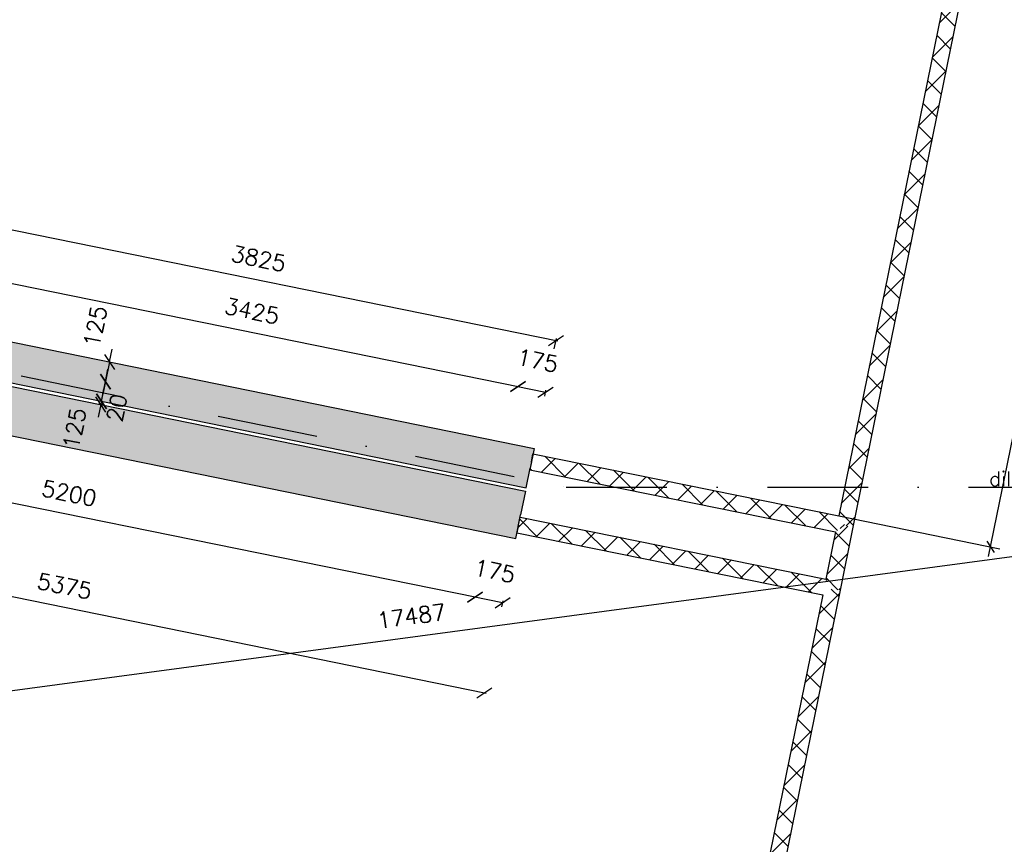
# Model space of a CAD drawing. Extents: x 7198 to 172353, y -998 to 131648.
# Tile 21 of 66: x 22300 to 28418, y 43277 to 48400. Entities that reach past the tile are written whole.
import ezdxf

# ---------------------------------------------------------------- set-up
doc = ezdxf.new("R2010")
doc.units = 0
doc.header["$LTSCALE"] = 50
doc.header["$MEASUREMENT"] = 0
doc.header["$PDSIZE"] = -1
doc.linetypes.add('DASHDOT', pattern=[25, 12.5, -6.25, 0, -6.25])
doc.linetypes.add('HIDDEN2', pattern=[0.1875, 0.125, -0.0625])
doc.layers.get('0').update_dxf_attribs({"linetype": 'CONTINUOUS'})
doc.layers.get('DEFPOINTS').update_dxf_attribs({"linetype": 'CONTINUOUS'})
for name, color, linetype in [('A--A21--_F12--', 7, 'CONTINUOUS'), ('A--A21--_F123-', 9, 'CONTINUOUS'), ('A--A22--_F123-', 9, 'CONTINUOUS'), ('A--L13A4C_VLOEREN', 4, 'HIDDEN2'), ('A--L21--', 3, 'CONTINUOUS'), ('A--L21--_F12--', 7, 'CONTINUOUS'), ('A--L22--_F-2--', 7, 'CONTINUOUS'), ('A--M$1A-_F123-', 1, 'CONTINUOUS'), ('A--T$1A-18_TEKST', 1, 'CONTINUOUS')]:
    doc.layers.add(name, color=color, linetype=linetype)
doc.layers.add('bruto vloeroppervlak', color=3, linetype='CONTINUOUS', plot=False)
doc.styles.add('ALFA-0_25', font='ROMANS')
doc.styles.add('B-01', font='SIMPLEX.SHX', dxfattribs={"width": 0.8, "height": 4.5})
doc.styles.add('HIEMSTRA', font='romans.shx')
doc.dimstyles.new('BEILEN', dxfattribs={"dimscale": 40, "dimtxt": 2.5, "dimasz": 2, "dimexe": 0.3, "dimexo": 0.3, "dimgap": 2, "dimtad": 1, "dimdec": 0, "dimzin": 0, "dimdsep": 46, "dimtxsty": 'HIEMSTRA', "dimblk1": 'OBLIQUE', "dimblk2": 'OBLIQUE', "dimsah": 1, "dimcen": -0.09, "dimdle": 0.3, "dimse1": 1, "dimclrd": 2, "dimclre": 2, "dimclrt": 3, "dimadec": 0, "dimazin": 0, "dimtfac": 1, "dimtdec": 4, "dimtofl": 0, "dimtmove": 2, "dimatfit": 3, "dimldrblk": 'OBLIQUE', "dimfxl": 1, "dimtvp": 625, "dimtolj": 1, "dimtzin": 0, "dimarcsym": 0})
doc.dimstyles.get("Standard").update_dxf_attribs({"dimscale": 40, "dimtxt": 2.5, "dimasz": 2, "dimexe": 0.3, "dimexo": 0.3, "dimgap": 2, "dimtad": 1, "dimdec": 0, "dimzin": 0, "dimdsep": 46, "dimtxsty": 'HIEMSTRA', "dimblk1": 'OBLIQUE', "dimblk2": 'OBLIQUE', "dimsah": 1, "dimcen": -0.09, "dimdle": 0.3, "dimse1": 1, "dimclrd": 2, "dimclre": 2, "dimclrt": 3, "dimadec": 0, "dimazin": 0, "dimtfac": 1, "dimtdec": 4, "dimtofl": 0, "dimtmove": 2, "dimatfit": 3, "dimldrblk": 'OBLIQUE', "dimfxl": 1, "dimtvp": 625, "dimtolj": 1, "dimtzin": 0, "dimarcsym": 0})
doc.dimstyles.new('STANDARD$0', dxfattribs={"dimscale": 50, "dimtxt": 2.5, "dimasz": 2, "dimexe": 2, "dimexo": 0, "dimgap": 2, "dimtad": 1, "dimdec": 0, "dimzin": 0, "dimdsep": 46, "dimtxsty": 'ALFA-0_25', "dimblk1": 'OBLIQUE', "dimblk2": 'OBLIQUE', "dimsah": 1, "dimcen": -3, "dimdle": 2, "dimclrd": 1, "dimclre": 1, "dimclrt": 2, "dimadec": 0, "dimazin": 0, "dimtfac": 0.666667, "dimtofl": 0, "dimtmove": 2, "dimatfit": 3, "dimldrblk": 'OBLIQUE', "dimfxl": 1, "dimtvp": 0.833333, "dimtolj": 1, "dimtzin": 0, "dimarcsym": 0})

# ---------------------------------------------------------------- blocks, each defined once
blk = doc.blocks.new('*U831')
at = {"layer": 'A--A22--_F123-', "linetype": 'Continuous'}
h = blk.add_hatch(dxfattribs=at)
h.set_pattern_fill('ALFAKRS', color=256, scale=120, style=0)
h.set_pattern_definition([(45, (-25479.02, -45653.16), (-84.85281, 84.85281), []), (135, (-25479.02, -45653.16), (-84.85281, -84.85281), [])])
h.paths.add_polyline_path([(0, 0), (9.9, 49), (1910.1, -336.2), (1949.1, -395.2), (1890.2, -434.2), (-9.9, -49)])
at = {"layer": 'A--L22--_F-2--', "color": 2, "linetype": 'Continuous'}
for points in [[(0, 0), (-9.9, -49), (1890.2, -434.2), (1890.2, -434.2)], [(0, 0), (9.9, 49), (1910.1, -336.2), (1910.1, -336.2)]]:
    blk.add_lwpolyline(points, dxfattribs=at)
blk = doc.blocks.new('*U830')
at = {"layer": 'A--A22--_F123-', "linetype": 'Continuous'}
h = blk.add_hatch(dxfattribs=at)
h.set_pattern_fill('ALFAKRS', color=256, scale=120, style=0)
h.set_pattern_definition([(45, (-27348.33, -44866.11), (-84.85281, 84.85281), []), (135, (-27348.33, -44866.11), (-84.85281, -84.85281), [])])
h.paths.add_polyline_path([(0, 0), (49, -10), (-342.6, -1932.3), (-391.6, -1922.3), (-440.6, -1912.4), (-59, -39.1)])
at = {"layer": 'A--L22--_F-2--', "color": 2, "linetype": 'Continuous'}
for points in [[(-59, -39.1), (-59, -39.1), (-440.6, -1912.4), (-391.6, -1922.3)], [(49, -10), (49, -10), (-342.6, -1932.3), (-391.6, -1922.3)]]:
    blk.add_lwpolyline(points, dxfattribs=at)
blk = doc.blocks.new('*U827')
at = {"layer": 'A--A22--_F123-', "linetype": 'Continuous'}
h = blk.add_hatch(dxfattribs=at)
h.set_pattern_fill('ALFAKRS', color=256, scale=120, style=0)
h.set_pattern_definition([(45, (-25399.56, -45261.19), (-84.85281, 84.85281), []), (135, (-25399.56, -45261.19), (-84.85281, -84.85281), [])])
h.paths.add_polyline_path([(0, 0), (9.9, 49), (1909.7, -336.2), (1948.8, -395.1), (1889.8, -434.1), (-9.9, -49)])
at = {"layer": 'A--L22--_F-2--', "color": 2, "linetype": 'Continuous'}
for points in [[(0, 0), (-9.9, -49), (1889.8, -434.1), (1889.8, -434.1)], [(0, 0), (9.9, 49), (1909.7, -336.2), (1909.7, -336.2)]]:
    blk.add_lwpolyline(points, dxfattribs=at)
blk = doc.blocks.new('*U820')
at = {"layer": 'A--A22--_F123-', "linetype": 'Continuous'}
h = blk.add_hatch(dxfattribs=at)
h.set_pattern_fill('ALFAKRS', color=256, scale=120, style=0)
h.set_pattern_definition([(45, (-28119.64, -48652.58), (-84.85281, 84.85281), []), (135, (-28119.64, -48652.58), (-84.85281, -84.85281), [])])
h.paths.add_polyline_path([(0, 0), (49, -10), (-642.5, -3404.6), (-691.5, -3394.6), (-730.5, -3335.7), (-49, 10)])
at = {"layer": 'A--L22--_F-2--', "color": 2, "linetype": 'Continuous'}
for points in [[(0, 0), (-49, 10), (-730.5, -3335.7), (-730.5, -3335.7)], [(0, 0), (49, -10), (-642.5, -3404.6), (-642.5, -3404.6)]]:
    blk.add_lwpolyline(points, dxfattribs=at)
blk = doc.blocks.new('*U819')
at = {"layer": 'A--A22--_F123-', "linetype": 'Continuous'}
h = blk.add_hatch(dxfattribs=at)
h.set_pattern_fill('ALFAKRS', color=256, scale=120, style=0)
h.set_pattern_definition([(45, (-27428.16, -45258), (-84.85281, 84.85281), []), (135, (-27428.16, -45258), (-84.85281, -84.85281), [])])
h.paths.add_polyline_path([(0, 0), (49, -10), (-30.8, -401.9), (-79.8, -391.9), (-118.9, -333), (-59, -39.1)])
at = {"layer": 'A--L22--_F-2--', "color": 2, "linetype": 'Continuous'}
for points in [[(-59, -39.1), (-59, -39.1), (-118.9, -333), (-118.9, -333)], [(49, -10), (49, -10), (-30.8, -401.9), (-30.8, -401.9)]]:
    blk.add_lwpolyline(points, dxfattribs=at)
blk = doc.blocks.new('*U784')
at = {"layer": 'A--A21--_F123-', "linetype": 'Continuous'}
blk.add_hatch(color=256, dxfattribs=at).paths.add_polyline_path([(0, 0), (25, 122.5), (3773, -641), (3748, -763.5), (3723.1, -886), (-25, -122.5)])
at = {"layer": 'A--A21--_F12--', "color": 8}
for points in [[(0, 0), (25, 122.5), (3748, -763.5), (3773, -641)], [(3748, -763.5), (3723.1, -886), (0, 0), (-25, -122.5)]]:
    blk.add_solid(points, dxfattribs=at)
at = {"layer": 'A--L21--_F12--', "color": 3, "linetype": 'Continuous'}
for points in [[(0, 0), (25, 122.5), (3773, -641), (3748, -763.5)], [(0, 0), (-25, -122.5), (3723.1, -886), (3748, -763.5)]]:
    blk.add_lwpolyline(points, dxfattribs=at)
blk = doc.blocks.new('_OBLIQUE')
at = {"color": 0, "linetype": 'ByBlock'}
blk.add_line((-0.5, -0.5), (0.5, 0.5), dxfattribs=at)
blk = doc.blocks.new('*D166')
at = {"color": 2, "linetype": 'ByBlock', "transparency": 16777216}
for p, q in [((22832.6, 46151.6), (22848.5, 46230)), ((22807.6, 46029.1), (22832.6, 46151.6)), ((22807.6, 46029.1), (22791.6, 45950.7))]:
    blk.add_line(p, q, dxfattribs=at)
at = {"layer": 'DEFPOINTS', "color": 0, "linetype": 'ByBlock', "transparency": 16777216}
for p in [(22832.6, 46151.6), (22832.6, 46151.6), (22807.6, 46029.1)]:
    blk.add_point(p, dxfattribs=at)
at = {"color": 2, "linetype": 'ByBlock', "transparency": 16777216, "xscale": 80, "yscale": 80, "zscale": 80}
for p, rotation in [((22832.6, 46151.6), 258.486290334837), ((22807.6, 46029.1), 78.48629033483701)]:
    blk.add_blockref('_OBLIQUE', p, dxfattribs=dict(at, rotation=rotation))
at = {"color": 3, "linetype": 'ByBlock', "transparency": 16777216, "insert": (22640.6, 45860.6), "char_height": 100, "attachment_point": 5, "rotation": 78.48629, "style": 'HIEMSTRA'}
blk.add_mtext('\\A1;125', dxfattribs=at)
blk = doc.blocks.new('*D165')
at = {"color": 2, "linetype": 'ByBlock', "transparency": 16777216}
for p, q in [((22857.5, 46274.1), (22873.5, 46352.4)), ((22857.5, 46274.1), (22832.6, 46151.6)), ((22832.6, 46151.6), (22816.6, 46073.2))]:
    blk.add_line(p, q, dxfattribs=at)
at = {"layer": 'DEFPOINTS', "color": 0, "linetype": 'ByBlock', "transparency": 16777216}
for p in [(22857.5, 46274.1), (22832.6, 46151.6), (22832.6, 46151.6)]:
    blk.add_point(p, dxfattribs=at)
at = {"color": 2, "linetype": 'ByBlock', "transparency": 16777216, "xscale": 80, "yscale": 80, "zscale": 80}
for p, rotation in [((22857.5, 46274.1), 258.4862903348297), ((22832.6, 46151.6), 78.48629033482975)]:
    blk.add_blockref('_OBLIQUE', p, dxfattribs=dict(at, rotation=rotation))
at = {"color": 3, "linetype": 'ByBlock', "transparency": 16777216, "insert": (22769.7, 46494.5), "char_height": 100, "attachment_point": 5, "rotation": 78.48629, "style": 'HIEMSTRA'}
blk.add_mtext('\\A1;125', dxfattribs=at)
blk = doc.blocks.new('*D167')
at = {"color": 2, "linetype": 'ByBlock', "transparency": 16777216}
for p, q in [((22807.6, 46029.1), (22823.6, 46107.5)), ((22803.6, 46009.5), (22787.7, 45931.1)), ((22817.3, 46006.7), (22791.9, 46011.9)), ((22807.6, 46029.1), (22803.6, 46009.5))]:
    blk.add_line(p, q, dxfattribs=at)
at = {"layer": 'DEFPOINTS', "color": 0, "linetype": 'ByBlock', "transparency": 16777216}
for p in [(22803.6, 46009.5), (22833, 46023.9), (22829, 46004.3)]:
    blk.add_point(p, dxfattribs=at)
at = {"color": 2, "linetype": 'ByBlock', "transparency": 16777216, "xscale": 80, "yscale": 80, "zscale": 80}
for p, rotation in [((22807.6, 46029.1), 258.4862903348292), ((22803.6, 46009.5), 78.48629033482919)]:
    blk.add_blockref('_OBLIQUE', p, dxfattribs=dict(at, rotation=rotation))
at = {"color": 3, "linetype": 'ByBlock', "transparency": 16777216, "insert": (22902.9, 45989.3), "char_height": 100, "attachment_point": 5, "rotation": 78.48629, "style": 'HIEMSTRA'}
blk.add_mtext('\\A1;20', dxfattribs=at)
blk = doc.blocks.new('*D168')
at = {"color": 2, "linetype": 'ByBlock', "transparency": 16777216}
for p, q in [((25384, 46123.8), (25567.2, 46086.5)), ((25562, 46060.8), (25569.6, 46098.2))]:
    blk.add_line(p, q, dxfattribs=at)
at = {"layer": 'DEFPOINTS', "color": 0, "linetype": 'ByBlock', "transparency": 16777216}
for p in [(25388.1, 46083.9), (25567.2, 46086.5), (25559.6, 46049)]:
    blk.add_point(p, dxfattribs=at)
at = {"color": 2, "linetype": 'ByBlock', "transparency": 16777216, "xscale": 80, "yscale": 80, "zscale": 80}
for p, rotation in [((25395.8, 46121.4), 168.486290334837), ((25567.2, 46086.5), 348.486290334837)]:
    blk.add_blockref('_OBLIQUE', p, dxfattribs=dict(at, rotation=rotation))
at = {"color": 3, "linetype": 'ByBlock', "transparency": 16777216, "insert": (25517.8, 46282.3), "char_height": 100, "attachment_point": 5, "rotation": 348.48629, "style": 'HIEMSTRA'}
blk.add_mtext('\\A1;175', dxfattribs=at)
blk = doc.blocks.new('*D170')
at = {"color": 2, "linetype": 'ByBlock', "transparency": 16777216}
blk.add_line((22027.9, 46807.4), (25407.5, 46119), dxfattribs=at)
at = {"layer": 'DEFPOINTS', "color": 0, "linetype": 'ByBlock', "transparency": 16777216}
for p in [(22039.7, 46805), (25395.8, 46121.4), (25395.8, 46121.4)]:
    blk.add_point(p, dxfattribs=at)
at = {"color": 2, "linetype": 'ByBlock', "transparency": 16777216, "xscale": 80, "yscale": 80, "zscale": 80}
for p, rotation in [((22039.7, 46805), 168.4862903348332), ((25395.8, 46121.4), 348.4862903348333)]:
    blk.add_blockref('_OBLIQUE', p, dxfattribs=dict(at, rotation=rotation))
at = {"color": 3, "linetype": 'ByBlock', "transparency": 16777216, "insert": (23743.7, 46590.6), "char_height": 100, "attachment_point": 5, "rotation": 348.48629, "style": 'HIEMSTRA'}
blk.add_mtext('\\A1;3425', dxfattribs=at)
blk = doc.blocks.new('*D171')
at = {"color": 2, "linetype": 'ByBlock', "transparency": 16777216}
for p, q in [((21872.8, 47173.1), (25644.3, 46404.8)), ((25621.9, 46354.7), (25635, 46419))]:
    blk.add_line(p, q, dxfattribs=at)
at = {"layer": 'DEFPOINTS', "color": 0, "linetype": 'ByBlock', "transparency": 16777216}
for p in [(21871.5, 47106.5), (25632.6, 46407.2), (25619.5, 46343)]:
    blk.add_point(p, dxfattribs=at)
at = {"color": 2, "linetype": 'ByBlock', "transparency": 16777216, "xscale": 80, "yscale": 80, "zscale": 80}
for p, rotation in [((21884.5, 47170.7), 168.4862903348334), ((25632.6, 46407.2), 348.4862903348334)]:
    blk.add_blockref('_OBLIQUE', p, dxfattribs=dict(at, rotation=rotation))
at = {"color": 3, "linetype": 'ByBlock', "transparency": 16777216, "insert": (23784.5, 46916.3), "char_height": 100, "attachment_point": 5, "rotation": 348.48629, "style": 'HIEMSTRA'}
blk.add_mtext('\\A1;3825', dxfattribs=at)
blk = doc.blocks.new('*D172')
at = {"color": 2, "linetype": 'ByBlock', "transparency": 16777216}
for p, q in [((25117.6, 44815.8), (25300.8, 44778.5)), ((25295.6, 44752.8), (25303.2, 44790.3))]:
    blk.add_line(p, q, dxfattribs=at)
at = {"layer": 'DEFPOINTS', "color": 0, "linetype": 'ByBlock', "transparency": 16777216}
for p in [(25121.7, 44776), (25293.2, 44741.1), (25300.8, 44778.5)]:
    blk.add_point(p, dxfattribs=at)
at = {"color": 2, "linetype": 'ByBlock', "transparency": 16777216, "xscale": 80, "yscale": 80, "zscale": 80}
for p, rotation in [((25129.3, 44813.4), 168.486290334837), ((25300.8, 44778.5), 348.486290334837)]:
    blk.add_blockref('_OBLIQUE', p, dxfattribs=dict(at, rotation=rotation))
at = {"color": 3, "linetype": 'ByBlock', "transparency": 16777216, "insert": (25251.4, 44974.3), "char_height": 100, "attachment_point": 5, "rotation": 348.48629, "style": 'HIEMSTRA'}
blk.add_mtext('\\A1;175', dxfattribs=at)
blk = doc.blocks.new('*D173')
at = {"color": 2, "linetype": 'ByBlock', "transparency": 16777216}
for p, q in [((25140.8, 44809.8), (20021.9, 45851.1)), ((20031.5, 45838.3), (20031.2, 45837))]:
    blk.add_line(p, q, dxfattribs=at)
at = {"layer": 'DEFPOINTS', "color": 0, "linetype": 'ByBlock', "transparency": 16777216}
for p in [(20033.6, 45848.8), (20033.9, 45850), (25129.3, 44813.4)]:
    blk.add_point(p, dxfattribs=at)
at = {"color": 2, "linetype": 'ByBlock', "transparency": 16777216, "xscale": 80, "yscale": 80, "zscale": 80}
for p, rotation in [((20033.6, 45848.8), 168.5008781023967), ((25129.1, 44812.2), 348.5008781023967)]:
    blk.add_blockref('_OBLIQUE', p, dxfattribs=dict(at, rotation=rotation))
at = {"color": 3, "linetype": 'ByBlock', "transparency": 16777216, "insert": (22607.3, 45457.8), "char_height": 100, "attachment_point": 5, "rotation": 348.50088, "style": 'HIEMSTRA'}
blk.add_mtext('\\A1;5200', dxfattribs=at)
blk = doc.blocks.new('*D176')
at = {"color": 2, "linetype": 'ByBlock', "transparency": 16777216}
for p, q in [((25198.3, 44215), (19908.1, 45293.1)), ((19908.4, 45234.1), (19922.3, 45302.4))]:
    blk.add_line(p, q, dxfattribs=at)
at = {"layer": 'DEFPOINTS', "color": 0, "linetype": 'ByBlock', "transparency": 16777216}
for p in [(19919.9, 45290.7), (19906, 45222.3), (25172.6, 44149.1)]:
    blk.add_point(p, dxfattribs=at)
at = {"color": 2, "linetype": 'ByBlock', "transparency": 16777216, "xscale": 80, "yscale": 80, "zscale": 80}
for p, rotation in [((19919.9, 45290.7), 168.4821346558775), ((25186.5, 44217.4), 348.4821346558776)]:
    blk.add_blockref('_OBLIQUE', p, dxfattribs=dict(at, rotation=rotation))
at = {"color": 3, "linetype": 'ByBlock', "transparency": 16777216, "insert": (22579.2, 44881.4), "char_height": 100, "attachment_point": 5, "rotation": 348.48213, "style": 'HIEMSTRA'}
blk.add_mtext('\\A1;5375', dxfattribs=at)
blk = doc.blocks.new('*U766')
at = {"layer": 'A--A21--_F123-', "linetype": 'Continuous'}
blk.add_hatch(color=256, dxfattribs=at).paths.add_polyline_path([(0, 0), (29.9, 147), (5296.8, -925.9), (5266.9, -1072.9), (5236.9, -1219.9), (-29.9, -147)])
at = {"layer": 'A--A21--_F12--', "color": 8}
for points in [[(0, 0), (29.9, 147), (5266.9, -1072.9), (5296.8, -925.9)], [(5266.9, -1072.9), (5236.9, -1219.9), (0, 0), (-29.9, -147)]]:
    blk.add_solid(points, dxfattribs=at)
at = {"layer": 'A--L21--_F12--', "color": 3, "linetype": 'Continuous'}
for points in [[(0, 0), (29.9, 147), (5296.8, -925.9), (5266.9, -1072.9)], [(0, 0), (-29.9, -147), (5236.9, -1219.9), (5266.9, -1072.9)]]:
    blk.add_lwpolyline(points, dxfattribs=at)
blk = doc.blocks.new('*D412')
at = {"color": 2, "linetype": 'ByBlock', "transparency": 16777216}
blk.add_line((20754.7, 5487.3), (3399, 3157.2), dxfattribs=at)
at = {"layer": 'DEFPOINTS', "color": 0, "linetype": 'ByBlock', "transparency": 16777216}
for p in [(20742.8, 5485.7), (3410.9, 3158.8), (3410.9, 3158.8)]:
    blk.add_point(p, dxfattribs=at)
at = {"color": 2, "linetype": 'ByBlock', "transparency": 16777216, "xscale": 80, "yscale": 80, "zscale": 80}
for p, rotation in [((20742.8, 5485.7), 7.646762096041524), ((3410.9, 3158.8), 187.6467620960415)]:
    blk.add_blockref('_OBLIQUE', p, dxfattribs=dict(at, rotation=rotation))
at = {"color": 3, "linetype": 'ByBlock', "transparency": 16777216, "insert": (12059.6, 4451.1), "char_height": 100, "attachment_point": 5, "rotation": 7.64676, "style": 'HIEMSTRA'}
blk.add_mtext('\\A1;17487', dxfattribs=at)
blk = doc.blocks.new('*D956')
at = {"layer": 'bruto vloeroppervlak', "color": 1, "lineweight": -2, "transparency": 16777216}
for p, q in [((29833.5, 57313), (30835.3, 57108.9)), ((28320.2, 45066), (30788.5, 57179.7)), ((27389.1, 45316.9), (28390.9, 45112.8))]:
    blk.add_line(p, q, dxfattribs=at)
at = {"layer": 'DEFPOINTS', "color": 0, "transparency": 16777216}
for p in [(29833.5, 57313), (30776.5, 57120.9), (27389.1, 45316.9)]:
    blk.add_point(p, dxfattribs=at)
at = {"layer": 'bruto vloeroppervlak', "color": 1, "lineweight": -2, "transparency": 16777216, "xscale": 60, "yscale": 60, "zscale": 60}
for p, rotation in [((30776.5, 57120.9), 78.48304289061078), ((28332.1, 45124.8), 258.4830428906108)]:
    blk.add_blockref('_OBLIQUE', p, dxfattribs=dict(at, rotation=rotation))
at = {"layer": 'bruto vloeroppervlak', "color": 2, "transparency": 16777216, "insert": (29458.8, 51142.3), "char_height": 75, "attachment_point": 5, "rotation": 78.48304, "style": 'ALFA-0_25'}
blk.add_mtext('\\A1;12243', dxfattribs=at)
blk = doc.blocks.new('A$C7EB76395')
at = {"layer": 'A--M$1A-_F123-', "linetype": 'Continuous'}
dim = blk.add_aligned_dim(p1=(20742.8, 5485.7), p2=(3410.9, 3158.8), distance=0, dimstyle='BEILEN', override={"dimcen": -0.09}, dxfattribs=at)
dim.commit()
dim.dimension.update_dxf_attribs({"geometry": '*D412', "text_midpoint": (12059.6, 4451.1)})

msp = doc.modelspace()

# ---------------------------------------------------------------- linework, layer by layer
at = {"layer": 'A--L13A4C_VLOEREN', "linetype": 'DASHDOT'}
msp.add_lwpolyline([(19859.1, 46685.8), (25695.9, 45496.9), (36527, 45496.9), (36527, 56518.9), (36927, 56518.9)], dxfattribs=at)

# ---------------------------------------------------------------- block references
at = {"linetype": 'Continuous'}
msp.add_blockref('A$C7EB76395', (12673.6, 40243.1), dxfattribs=at)
at = {"layer": 'A--L21--', "linetype": 'Continuous'}
for name, p in [('*U820', (28119.6, 48652.6)), ('*U766', (20145.3, 46397.9)), ('*U784', (21723, 46377.6)), ('*U831', (25479, 45653.2)), ('*U827', (25399.6, 45261.2)), ('*U819', (27428.2, 45258)), ('*U830', (27348.3, 44866.1))]:
    msp.add_blockref(name, p, dxfattribs=at)

# ---------------------------------------------------------------- texts
at = {"layer": 'A--T$1A-18_TEKST', "style": 'B-01'}
msp.add_text('dilatatie', height=90, dxfattribs=at).set_placement((28323.5, 45503.2))

# ---------------------------------------------------------------- dimensions: what is measured, and where the dimension line sits
at = {"layer": 'A--M$1A-_F123-', "linetype": 'Continuous'}
for p1, p2, distance, picture, middle in [((21871.5, 47106.5), (25619.5, 46343), 65.6, '*D171', (23784.5, 46916.3)), ((22039.7, 46805), (25395.8, 46121.4), 0, '*D170', (23743.7, 46590.6)), ((25388.1, 46083.9), (25559.6, 46049), 38.2, '*D168', (25517.8, 46282.3)), ((25129.3, 44813.4), (20033.9, 45850), 1.3, '*D173', (22607.3, 45457.8)), ((25172.6, 44149.1), (19906, 45222.3), -69.7, '*D176', (22579.2, 44881.4)), ((25121.7, 44776), (25293.2, 44741.1), 38.2, '*D172', (25251.4, 44974.3))]:
    dim = msp.add_aligned_dim(p1=p1, p2=p2, distance=distance, dimstyle='Standard', dxfattribs=at)
    dim.commit()
    dim.dimension.update_dxf_attribs({"geometry": picture, "text_midpoint": middle})
for base, p1, p2, angle, picture, middle in [((22832.6, 46151.6), (22857.5, 46274.1), (22832.6, 46151.6), 258.48629, '*D165', (22769.7, 46494.5)), ((22832.6, 46151.6), (22807.6, 46029.1), (22832.6, 46151.6), 78.48629, '*D166', (22640.6, 45860.6)), ((22803.6, 46009.5), (22833, 46023.9), (22829, 46004.3), 258.48629, '*D167', (22902.9, 45989.3))]:
    dim = msp.add_linear_dim(base=base, p1=p1, p2=p2, angle=angle, dimstyle='Standard', dxfattribs=at)
    dim.commit()
    dim.dimension.update_dxf_attribs({"geometry": picture, "text_midpoint": middle, "dimtype": 161})
at = {"layer": 'bruto vloeroppervlak'}
dim = msp.add_aligned_dim(p1=(27389.1, 45316.9), p2=(29833.5, 57313), distance=-962.4, dimstyle='STANDARD$0', override={"dimscale": 30}, dxfattribs=at)
dim.commit()
dim.dimension.update_dxf_attribs({"geometry": '*D956', "text_midpoint": (29458.8, 51142.3)})

doc.saveas('drawing.dxf')
